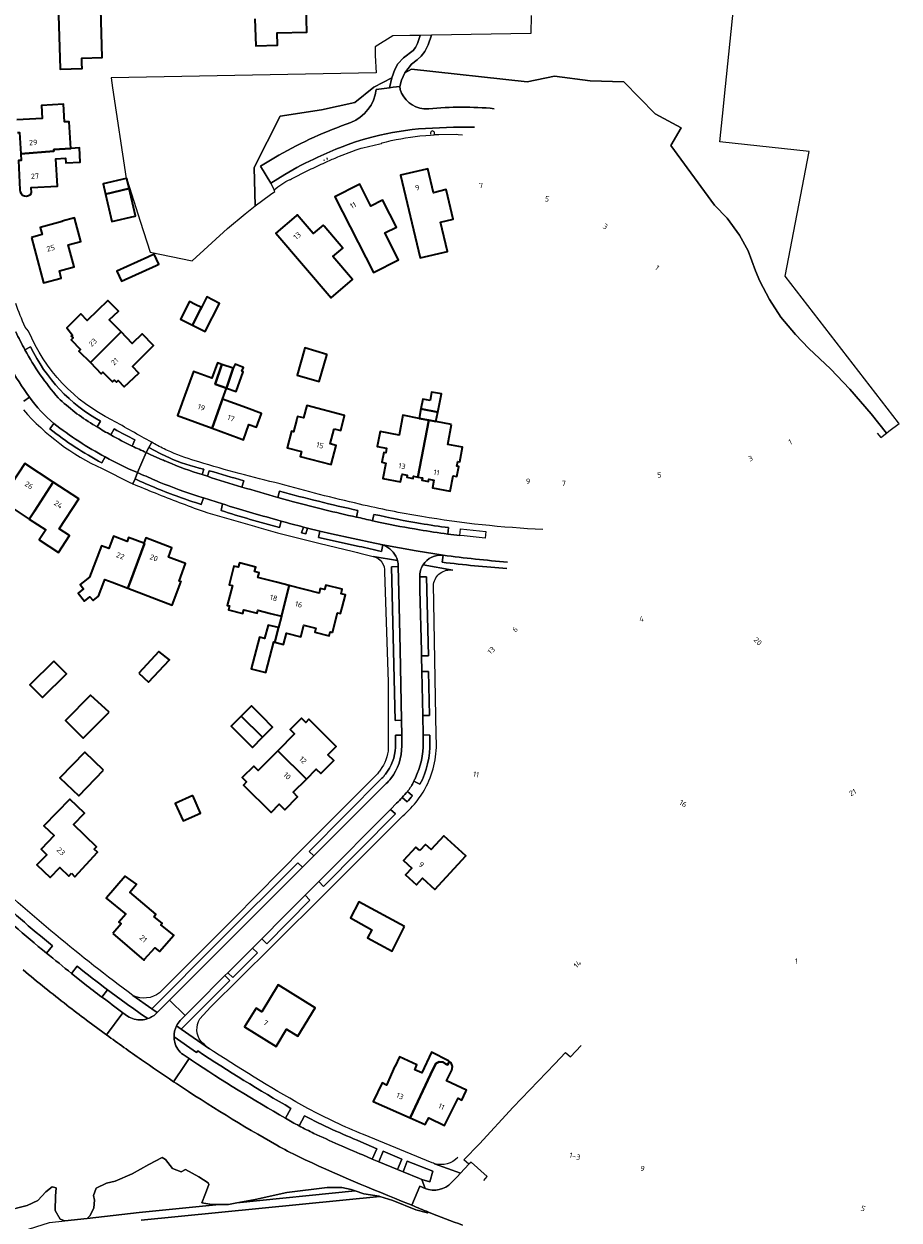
# Model space of a CAD drawing. Extents: x 150256 to 156914, y 461459 to 469481.
# Tile 35 of 256: x 153400 to 153621, y 462339 to 462641. Entities that reach past the tile are written whole.
import ezdxf
from ezdxf.enums import TextEntityAlignment as Align

# ---------------------------------------------------------------- set-up
doc = ezdxf.new("R2010")
doc.units = 0
doc.header["$LTSCALE"] = 0.75
for name, color, linetype, lineweight in [('B-RO-GR-BEPLANTING_CULTUUR_BOSPLANTSOEN-GV', 251, 'CONTINUOUS', 18), ('B-RO-GR-BOS_LOOF-GV', 251, 'CONTINUOUS', 13), ('B-RO-IE-TERREINAFSCHEIDING_KUNSTMATIG_HEKWERK-G', 251, 'IE-TERREINAFSCHEIDING-KUNSTMATIG', 18), ('B-RO-OG-BEBOUWING-GV', 6, 'CONTINUOUS', 35), ('B-RO-OG-BEBOUWING-T18', 1, 'CONTINUOUS', 18), ('B-RO-OG-TERREIN_CULTUURSCHEIDING-GV', 251, 'CONTINUOUS', 18), ('B-RO-VH-VERHARDING_ASFALT-GV', 251, 'CONTINUOUS', 18), ('B-RO-VH-VERHARDING_BETONSTRAATSTEEN-GV', 251, 'CONTINUOUS', 18), ('B-RO-VH-VERHARDING_FUNDERING_ZAND-GV', 251, 'CONTINUOUS', 18), ('B-RO-VH-VERHARDING_GRASBETONSTEEN-GV', 251, 'CONTINUOUS', 18)]:
    doc.layers.add(name, color=color, linetype=linetype, lineweight=lineweight)
doc.styles.add('NLCS-ISO-M200-T18', font='NLCS-ISO.ttf', dxfattribs={"height": 360})
doc.linetypes.add('IE-TERREINAFSCHEIDING-KUNSTMATIG', pattern='A,4,[82,NLCS.SHX,S=0.75,R=90,X=0,Y=0],4,-2', length=10)

msp = doc.modelspace()

# ---------------------------------------------------------------- linework, layer by layer
at = {"layer": 'B-RO-GR-BEPLANTING_CULTUUR_BOSPLANTSOEN-GV'}
msp.add_lwpolyline([(153528.395, 462642.993), (153528.29, 462638.463), (153503.205, 462638.014), (153502.374, 462635.606), (153501.519, 462633.898), (153500.62, 462632.744), (153499.637, 462631.847), (153498.182, 462630.694), (153496.514, 462628.516), (153498.211, 462629.458), (153527.337, 462626.258), (153534.23, 462627.68), (153543.284, 462626.547), (153551.775, 462626.274), (153559.678, 462618.217), (153566.237, 462614.653), (153563.591, 462610.195), (153574.624, 462595.162), (153577.838, 462591.891), (153580.981, 462587.616), (153583.146, 462583.647), (153585.001, 462578.606), (153586.044, 462575.995), (153588.478, 462571.354), (153591.418, 462566.92), (153595.058, 462562.476), (153598.408, 462559.023), (153603.888, 462553.854), (153608.794, 462548.759), (153614.186, 462542.536), (153618.056, 462537.659), (153618.647, 462538.11), (153621.217, 462540.074), (153621.076, 462540.256), (153592.446, 462577.204), (153598.56, 462608.717), (153576.008, 462611.093), (153576.664, 462617.561), (153577.43, 462625.117), (153581.163, 462661.942)], dxfattribs=at)
msp.add_lwpolyline([(153422.402, 462627.306), (153422.779, 462624.745), (153426.147, 462601.843), (153426.328, 462601.886), (153426.435, 462601.432), (153429.696, 462591.087), (153432.201, 462583.264), (153437.518, 462582.166), (153442.835, 462581.067), (153451.79, 462589.234), (153456.195, 462592.948), (153458.753, 462594.969), (153458.488, 462604.637), (153465.044, 462617.623), (153475.496, 462619.213), (153483.888, 462621.033), (153488.719, 462624.934), (153493.22, 462627.234), (153493.947, 462629.37), (153494.717, 462630.779), (153496.129, 462632.275), (153498.567, 462634.154), (153499.209, 462634.88), (153499.722, 462635.948), (153500.366, 462637.963), (153497.761, 462637.916), (153493.478, 462637.839), (153489.029, 462635.112), (153489.022, 462632.884), (153489.229, 462628.488)], close=True, dxfattribs=at)
at = {"layer": 'B-RO-GR-BOS_LOOF-GV'}
for points in [[(153411.222, 462393.338, -0.0095243), (153400.169, 462402.227)], [(153421.233, 462385.826, -0.0068121), (153411.222, 462393.338)], [(153430.036, 462379.545, -0.0055683), (153421.233, 462385.826)], [(153438.139, 462374.022, -0.0051204), (153430.036, 462379.545)], [(153464.21, 462358.005, -0.0183157), (153438.846, 462373.55)], [(153469.671, 462355.113, -0.0175914), (153464.21, 462358.005)], [(153497.446, 462343.219, -0.0157014), (153469.671, 462355.113)], [(153502.448, 462341.129, -0.0041924), (153498.31, 462342.836)]]:
    msp.add_lwpolyline(points, format="xyb", dxfattribs=at)
for points in [[(153438.846, 462373.55), (153438.139, 462374.022)], [(153398.523, 462342.114), (153401.208, 462342.758), (153403.876, 462344.089), (153405.92, 462346.212), (153407.474, 462347.49), (153408.53, 462347.226), (153408.373, 462345.113), (153408.266, 462341.494), (153409.524, 462339.324), (153410.737, 462338.905), (153416.312, 462339.536), (153417.125, 462340.25), (153418.055, 462342.212), (153418.173, 462344.115), (153417.93, 462345.348), (153418.576, 462347.176), (153421.265, 462348.434), (153423.402, 462348.968), (153427.68, 462350.779), (153431.894, 462353.17), (153435.254, 462354.893), (153436.076, 462354.398), (153437.87, 462352.122), (153440.038, 462351.296), (153441.155, 462351.86), (153444.529, 462349.983), (153446.876, 462348.48), (153447.053, 462348.074), (153446.23, 462345.788), (153445.289, 462343.462), (153447.843, 462343.017), (153449.694, 462343.045), (153451.997, 462343.08), (153454.14, 462343.483), (153458.702, 462344.342), (153466.692, 462346.035), (153476.869, 462347.328), (153480.588, 462347.366), (153482.933, 462346.787), (153483.986, 462346.457), (153486.185, 462345.769), (153490.059, 462345.107), (153490.196, 462345.066), (153493.485, 462344.087), (153499.272, 462341.718), (153502.183, 462340.917), (153502.448, 462341.129)], [(153498.31, 462342.836), (153498.085, 462342.931), (153497.446, 462343.219)]]:
    msp.add_lwpolyline(points, dxfattribs=at)
at = {"layer": 'B-RO-IE-TERREINAFSCHEIDING_KUNSTMATIG_HEKWERK-G'}
msp.add_lwpolyline([(153503.958, 462613.456, 0.8768647), (153502.983, 462613.399)], format="xyb", dxfattribs=at)
for points in [[(153502.983, 462613.399), (153502.988, 462613.04)], [(153503.978, 462613.071), (153503.958, 462613.456)], [(153476.024, 462606.701), (153476.182, 462606.37)], [(153477.011, 462606.681), (153476.937, 462607.05)]]:
    msp.add_lwpolyline(points, dxfattribs=at)
at = {"layer": 'B-RO-OG-BEBOUWING-GV'}
for points in [[(153408.777, 462653.913), (153409.494, 462629.526), (153409.495, 462629.482), (153415.062, 462629.624), (153415.025, 462630.887), (153414.985, 462632.249), (153420.161, 462632.401), (153419.4, 462659.858)], [(153458.675, 462642.119), (153458.874, 462635.351), (153464.404, 462635.513), (153464.313, 462638.595), (153471.735, 462638.813), (153471.566, 462645.186)], [(153407.912, 462609.185), (153412.206, 462609.45), (153411.79, 462616.206), (153410.619, 462616.134), (153410.343, 462620.606), (153404.784, 462620.263), (153404.983, 462617.037), (153398.606, 462616.644)], [(153398.779, 462613.474), (153399.283, 462613.502), (153399.581, 462608.128), (153407.912, 462608.763), (153407.912, 462609.185)], [(153412.206, 462609.45), (153407.912, 462609.185), (153407.912, 462608.763), (153399.581, 462608.128), (153399.675, 462606.431), (153399.015, 462606.395), (153399.392, 462599.049)], [(153402.323, 462598.271), (153402.252, 462599.601), (153408.83, 462599.953), (153408.459, 462606.868), (153410.876, 462606.994), (153410.937, 462605.835), (153414.581, 462606.026), (153414.395, 462609.585), (153412.206, 462609.45)]]:
    msp.add_lwpolyline(points, dxfattribs=at)
for points in [[(153507.028, 462598.72), (153506.946, 462599.06), (153503.743, 462598.294), (153502.297, 462604.342), (153501.969, 462604.263), (153495.421, 462602.683), (153500.41, 462581.832), (153507.297, 462583.487), (153505.522, 462590.867), (153508.726, 462591.638)], [(153420.984, 462597.897), (153426.933, 462599.317), (153426.435, 462601.432), (153426.328, 462601.886), (153426.147, 462601.843), (153420.375, 462600.484)], [(153491.041, 462596.148), (153490.896, 462596.432), (153487.964, 462594.932), (153485.131, 462600.465), (153484.822, 462600.308), (153478.836, 462597.259), (153488.584, 462578.153), (153494.894, 462581.374), (153491.445, 462588.128), (153494.377, 462589.627)], [(153426.933, 462599.317), (153420.984, 462597.897), (153422.598, 462591.042), (153428.37, 462592.4), (153428.551, 462592.443)], [(153402.276, 462587.022), (153405.336, 462575.558), (153409.813, 462576.753), (153409.328, 462578.57), (153413.05, 462579.563), (153411.562, 462585.138), (153414.783, 462585.997), (153413.19, 462591.968), (153410.001, 462591.118), (153410.027, 462591.021), (153404.52, 462589.551), (153405.001, 462587.749)], [(153476.114, 462589.856), (153475.887, 462590.121), (153473.385, 462587.982), (153469.354, 462592.704), (153469.107, 462592.493), (153463.967, 462588.106), (153477.899, 462571.806), (153483.28, 462576.414), (153478.347, 462582.175), (153480.849, 462584.316)], [(153431.636, 462582.001), (153423.838, 462578.458), (153425.017, 462575.935), (153433.748, 462579.902), (153434.45, 462580.221), (153433.271, 462582.744)], [(153417.145, 462555.42), (153424.899, 462563.161), (153421.926, 462566.194), (153424.211, 462568.434), (153421.564, 462571.134), (153416.358, 462566.029), (153414.753, 462567.722), (153411.185, 462564.236), (153412.644, 462562.388), (153412.345, 462562.095), (153412.775, 462561.656), (153412.293, 462561.183), (153414.683, 462558.745), (153414.277, 462558.346)], [(153442.898, 462564.887), (153444.883, 462568.759), (153445.175, 462569.323), (153443.598, 462570.115), (153443.589, 462570.119), (153442.171, 462570.834), (153439.93, 462566.38)], [(153445.175, 462569.323), (153444.883, 462568.759), (153442.898, 462564.887), (153446.103, 462563.245), (153449.751, 462570.364), (153446.551, 462572.004)], [(153417.145, 462555.42), (153419.882, 462552.629), (153420.304, 462553.043), (153422.759, 462550.539), (153423.254, 462551.024), (153423.741, 462550.528), (153424.13, 462550.909), (153425.723, 462549.315), (153429.345, 462552.72), (153427.743, 462554.451), (153431.401, 462558.038), (153433.076, 462559.746), (153430.212, 462562.665), (153427.727, 462560.277), (153424.899, 462563.161)], [(153476.809, 462557.277), (153476.862, 462557.458), (153471.267, 462559.161), (153471.159, 462558.782), (153469.293, 462552.216), (153474.887, 462550.647)], [(153447.91, 462538.868), (153450.278, 462545.557), (153450.512, 462546.215), (153451.499, 462548.992), (153448.624, 462549.977), (153450.335, 462554.972), (153449.232, 462555.377), (153447.797, 462551.466), (153443.177, 462553.162), (153440.663, 462546.312), (153439.115, 462542.095)], [(153451.499, 462548.992), (153453.214, 462553.985), (153450.335, 462554.972), (153448.624, 462549.977)], [(153451.499, 462548.992), (153453.981, 462548.141), (153455.693, 462553.135), (153455.377, 462553.244), (153455.799, 462554.219), (153453.687, 462555.025), (153453.214, 462553.985)], [(153450.512, 462546.215), (153450.278, 462545.557), (153447.91, 462538.868), (153454.683, 462536.382), (153455.766, 462535.985), (153457.171, 462539.815), (153459.04, 462539.129), (153460.319, 462542.617), (153456.551, 462543.999)], [(153502.859, 462545.866), (153501.018, 462546.221), (153500.55, 462543.791), (153504.835, 462542.965), (153505.713, 462547.518), (153503.268, 462547.989)], [(153478.683, 462538.722), (153480.318, 462538.298), (153481.302, 462542.094), (153471.743, 462544.57), (153470.937, 462541.458), (153469.436, 462541.846), (153469.259, 462541.163), (153468.431, 462537.966), (153467.91, 462538.101), (153466.818, 462533.889), (153470.399, 462532.961), (153470.133, 462531.712), (153477.91, 462529.697), (153479.16, 462534.52), (153477.693, 462534.9)], [(153500.081, 462541.361), (153496.011, 462542.146), (153495.064, 462537.12), (153490.268, 462538.024), (153489.562, 462534.28), (153491.901, 462533.839), (153491.685, 462532.691), (153491.194, 462532.784), (153490.721, 462530.276), (153491.704, 462530.091), (153490.963, 462526.16), (153495.435, 462525.318), (153495.805, 462527.283), (153497.078, 462527.043), (153496.976, 462526.505), (153498.603, 462526.198), (153498.704, 462526.737), (153499.819, 462526.527), (153502.525, 462540.89)], [(153504.366, 462540.534), (153504.835, 462542.965), (153500.55, 462543.791), (153500.081, 462541.361), (153502.525, 462540.89)], [(153508.254, 462539.785), (153504.366, 462540.534), (153502.525, 462540.89), (153499.819, 462526.527), (153500.935, 462526.317), (153500.833, 462525.778), (153502.46, 462525.472), (153502.561, 462526.01), (153503.824, 462525.773), (153503.454, 462523.807), (153507.935, 462522.963), (153508.675, 462526.894), (153509.658, 462526.709), (153510.131, 462529.22), (153509.64, 462529.312), (153509.855, 462530.457), (153510.347, 462530.364), (153511.05, 462534.099), (153507.316, 462534.802)], [(153401.75, 462515.945), (153403.053, 462517.925), (153407.803, 462525.247), (153400.616, 462529.939), (153395.676, 462522.372), (153393.108, 462524.048), (153390.361, 462519.84), (153395.288, 462516.623), (153396.909, 462519.106)], [(153401.75, 462515.945), (153405.901, 462513.234), (153404.253, 462510.71), (153409.109, 462507.54), (153411.851, 462511.777), (153409.283, 462513.455), (153414.239, 462521.045), (153407.803, 462525.247), (153403.053, 462517.925)], [(153430.635, 462509.851), (153426.791, 462511.308), (153426.419, 462510.326), (153423.015, 462511.617), (153421.845, 462508.531), (153419.975, 462509.24), (153416.961, 462501.292), (153415.348, 462500), (153414.612, 462499.41), (153415.44, 462498.384), (153414.069, 462497.279), (153415.689, 462495.27), (153417.059, 462496.375), (153417.819, 462495.433), (153419.195, 462496.531), (153420.51, 462500), (153420.783, 462500.72), (153422.682, 462500), (153426.632, 462498.502), (153427.182, 462500), (153430.781, 462509.796)], [(153426.632, 462498.502), (153437.815, 462494.262), (153439.99, 462500), (153440.041, 462500.134), (153439.527, 462500.329), (153441.197, 462504.733), (153436.859, 462506.378), (153437.745, 462508.716), (153431.152, 462511.216), (153430.635, 462509.851), (153430.781, 462509.796), (153427.182, 462500)], [(153465.347, 462491.465), (153467.284, 462499.193), (153464.153, 462500), (153459.408, 462501.223), (153459.72, 462502.433), (153458.604, 462502.721), (153458.895, 462503.851), (153454.768, 462504.918), (153454.476, 462503.784), (153453.386, 462504.065), (153452.338, 462500), (153452.178, 462499.379), (153452.977, 462499.173), (153451.689, 462494.176), (153452.26, 462494.029), (153452.011, 462493.06), (153455.662, 462492.12), (153455.911, 462493.088), (153459.203, 462492.24), (153459.39, 462492.965), (153462.623, 462492.151)], [(153478.241, 462487.333), (153479.529, 462492.33), (153480.294, 462492.133), (153480.674, 462493.606), (153481.502, 462496.82), (153480.398, 462497.104), (153480.69, 462498.237), (153476.565, 462499.3), (153476.273, 462498.167), (153475.159, 462498.454), (153474.847, 462497.244), (153467.284, 462499.193), (153465.347, 462491.465), (153464.62, 462488.561), (153463.706, 462484.915), (153465.925, 462484.343), (153466.659, 462487.19), (153470.29, 462486.254), (153471.046, 462489.188), (153474.019, 462488.421), (153473.769, 462487.453), (153477.42, 462486.512), (153477.67, 462487.48)], [(153464.62, 462488.561), (153461.99, 462489.224), (153461.123, 462485.859), (153459.806, 462486.199), (153457.741, 462478.18), (153461.446, 462477.225), (153463.446, 462484.982), (153463.706, 462484.915)], [(153429.414, 462477.12), (153431.857, 462474.837), (153437.129, 462480.479), (153434.45, 462482.508)], [(153407.898, 462480.149), (153401.889, 462474.166), (153405.113, 462470.928), (153411.114, 462476.904)], [(153421.867, 462467.275), (153417.151, 462471.496), (153410.85, 462465.156), (153415.309, 462460.705)], [(153455.239, 462466.246), (153460.585, 462460.909), (153463.146, 462463.475), (153460.473, 462466.144), (153457.8, 462468.812)], [(153460.585, 462460.909), (153455.239, 462466.246), (153452.677, 462463.68), (153455.35, 462461.012), (153458.023, 462458.343)], [(153471.658, 462450.362), (153474.163, 462452.882), (153475.313, 462451.74), (153478.562, 462455.009), (153477.096, 462456.466), (153479.205, 462458.588), (153472.313, 462465.437), (153471.489, 462464.609), (153470.396, 462465.695), (153467.587, 462462.868), (153468.7, 462461.762), (153464.447, 462457.482)], [(153420.476, 462452.583), (153415.752, 462457.167), (153409.488, 462450.713), (153414.211, 462446.128)], [(153464.447, 462457.482), (153459.505, 462452.509), (153458.372, 462453.636), (153455.482, 462450.728), (153456.574, 462449.643), (153455.794, 462448.858), (153462.736, 462441.959), (153464.782, 462444.018), (153466.193, 462442.616), (153469.46, 462445.904), (153468.337, 462447.02), (153471.658, 462450.362)], [(153442.976, 462446.195), (153438.57, 462444.223), (153440.586, 462439.797), (153444.975, 462441.735)], [(153412.407, 462426.604), (153413.197, 462425.738), (153418.982, 462431.899), (153418.104, 462432.667), (153418.689, 462433.271), (153412.877, 462438.902), (153415.63, 462441.744), (153411.94, 462445.319), (153405.437, 462438.607), (153408, 462436.124), (153404.71, 462432.669), (153406.151, 462431.282), (153403.686, 462428.721), (153406.995, 462425.514), (153409.48, 462428.078), (153411.747, 462425.896)], [(153500.272, 462432.318), (153499.306, 462433.203), (153496.172, 462429.782), (153498.244, 462427.884), (153496.71, 462426.21), (153499.468, 462423.683), (153500.995, 462425.349), (153504.091, 462422.511), (153511.86, 462430.99), (153506.323, 462436.064), (153503.128, 462432.577), (153501.704, 462433.881)], [(153422.859, 462411.423), (153430.61, 462404.709), (153430.827, 462404.943), (153433.442, 462407.754), (153434.588, 462406.844), (153438.185, 462411.013), (153434.928, 462413.603), (153435.266, 462414.028), (153433.232, 462415.645), (153433.711, 462416.304), (153427.128, 462421.844), (153428.817, 462423.813), (153425.914, 462425.853), (153421.244, 462420.436), (153421.176, 462420.357), (153426.072, 462416.318), (153424.369, 462414.291), (153424.937, 462413.832)], [(153496.453, 462413.161), (153484.9, 462419.419), (153482.751, 462415.352), (153488.183, 462412.351), (153487.101, 462410.297), (153493.29, 462406.945)], [(153458.957, 462392.543), (153456.04, 462387.82), (153464.005, 462382.902), (153466.683, 462387.238), (153469.462, 462385.522), (153473.879, 462392.674), (153464.571, 462398.422), (153460.393, 462391.656)], [(153507.756, 462379.122), (153507.511, 462379.32), (153503.241, 462381.456), (153500.768, 462376.27), (153499.035, 462377.012), (153499.563, 462378.245), (153495.154, 462380.314), (153494.06, 462377.94), (153493.98, 462377.913), (153491.915, 462373.168), (153490.772, 462373.709), (153488.483, 462369.002), (153497.808, 462364.937), (153503.02, 462375.876), (153504.332, 462378.628), (153505.132, 462379.018), (153506.203, 462378.946), (153506.778, 462378.54), (153507.233, 462378.268)], [(153497.808, 462364.937), (153501.674, 462363.251), (153502.533, 462364.863), (153506.527, 462362.948), (153509.924, 462369.871), (153510.906, 462369.389), (153511.909, 462371.541), (153512.074, 462371.894), (153507.051, 462374.266), (153508.349, 462376.915), (153508.565, 462377.888), (153508.214, 462378.753), (153507.756, 462379.122), (153507.233, 462378.268), (153506.778, 462378.54), (153506.203, 462378.946), (153505.132, 462379.018), (153504.332, 462378.628), (153503.02, 462375.876)]]:
    msp.add_lwpolyline(points, close=True, dxfattribs=at)
msp.add_lwpolyline([(153399.392, 462599.049, 0.8106718), (153402.323, 462598.271)], format="xyb", dxfattribs=at)
at = {"layer": 'B-RO-OG-TERREIN_CULTUURSCHEIDING-GV'}
for points in [[(153489.296, 462624.311), (153491.944, 462624.666), (153492.632, 462624.758), (153493.22, 462627.234), (153488.719, 462624.934), (153483.888, 462621.033), (153475.496, 462619.213), (153465.044, 462617.623), (153458.488, 462604.637), (153458.753, 462594.969), (153462.625, 462597.853), (153463.701, 462598.624), (153463.515, 462598.986), (153462.656, 462600.656)], [(153615.718, 462537.603), (153616.575, 462536.527), (153618.056, 462537.659), (153614.186, 462542.536), (153608.794, 462548.759), (153603.888, 462553.854), (153598.408, 462559.023), (153595.058, 462562.476), (153591.418, 462566.92), (153588.478, 462571.354), (153586.044, 462575.995), (153585.001, 462578.606), (153583.146, 462583.647), (153580.981, 462587.616), (153577.838, 462591.891), (153574.624, 462595.162), (153563.591, 462610.195), (153566.237, 462614.653), (153559.678, 462618.217), (153551.775, 462626.274), (153543.284, 462626.547), (153534.23, 462627.68), (153527.337, 462626.258), (153498.211, 462629.458), (153496.514, 462628.516), (153495.679, 462626.715), (153495.225, 462625.105), (153495.323, 462624.327)], [(153501.279, 462619.465), (153502.53, 462619.467)], [(153462.656, 462600.656), (153460.078, 462604.967), (153464.728, 462607.721)], [(153402.087, 462559.409), (153400.633, 462558.639)], [(153400.385, 462545.724), (153401.787, 462546.743)], [(153401.787, 462546.743), (153401.117, 462547.666)], [(153407.948, 462540.095), (153406.914, 462538.72)], [(153417.762, 462539.838), (153418.861, 462539.197), (153419.716, 462540.622)], [(153423.194, 462538.699), (153422.308, 462537.177)], [(153427.68, 462534.355), (153428.394, 462535.903)], [(153434.738, 462532.533), (153431.884, 462533.976), (153431.261, 462532.733)], [(153420.08, 462530.129), (153420.928, 462531.649)], [(153431.261, 462532.733), (153432.388, 462532.2), (153435.284, 462530.926)], [(153430.079, 462527.236), (153429.035, 462527.664), (153428.432, 462526.086)], [(153445.349, 462527.167), (153445.753, 462528.547)], [(153447.142, 462528.16), (153446.669, 462526.743)], [(153455.381, 462524.04), (153455.872, 462525.613)], [(153445.121, 462519.645), (153445.666, 462521.282), (153444.562, 462521.621)], [(153464.866, 462522.978), (153464.433, 462521.401), (153468.444, 462520.307)], [(153450.51, 462519.778), (153450.116, 462518.114)], [(153484.291, 462516.462), (153484.672, 462518.126)], [(153464.851, 462513.826), (153465.258, 462515.45), (153464.168, 462515.776)], [(153488.702, 462517.142), (153488.318, 462515.543), (153490.306, 462515.101)], [(153490.162, 462509.623), (153488.958, 462509.875), (153478.002, 462512.246), (153475.056, 462512.924), (153474.693, 462511.339), (153484.945, 462509.059)], [(153507.334, 462512.185), (153507.532, 462513.797)], [(153490.596, 462507.81), (153490.946, 462509.417)], [(153506.18, 462506.81), (153505.919, 462505.061)], [(153495.718, 462458.73), (153495.728, 462461.449), (153494.119, 462461.43), (153494.144, 462458.366)], [(153502.813, 462459.762), (153502.816, 462461.463), (153501.151, 462461.483), (153501.131, 462459.601)], [(153490.731, 462450.553), (153472.404, 462432.131), (153473.529, 462430.993), (153474.384, 462431.837), (153486.651, 462444.122), (153491.81, 462449.233)], [(153498.78, 462449.811), (153500.323, 462449.042)], [(153495.866, 462445.739), (153497.096, 462444.592)], [(153498.441, 462446.159), (153497.157, 462447.236)], [(153406.092, 462406.456), (153407.609, 462408.259)], [(153413.826, 462403.15), (153412.391, 462401.34), (153415.67, 462398.689)], [(153438.874, 462388.11), (153440.063, 462387.235), (153452.351, 462399.557), (153451.095, 462400.784), (153443.571, 462393.209), (153441.083, 462390.73)], [(153420.037, 462395.383), (153421.439, 462397.236)], [(153421.439, 462397.236), (153420.037, 462395.383)], [(153425.344, 462391.431), (153426.558, 462390.567)], [(153441.083, 462390.73), (153439.826, 462389.477)], [(153444.246, 462381.781), (153443.957, 462381.397), (153438.266, 462385.329)], [(153440.562, 462380.851), (153442.061, 462379.844), (153442.702, 462379.414)], [(153466.356, 462364.808), (153467.776, 462367.284)], [(153471.158, 462365.426), (153469.833, 462362.872)], [(153485.93, 462355.536), (153488.267, 462354.5), (153489.456, 462357.099), (153485.382, 462358.872)], [(153502.448, 462341.129), (153502.183, 462340.917), (153499.272, 462341.718), (153493.485, 462344.087), (153490.196, 462345.066), (153430.003, 462339.068)]]:
    msp.add_lwpolyline(points, dxfattribs=at)
for points in [[(153482.856, 462615.963, 0.2702227), (153489.296, 462624.311)], [(153495.323, 462624.327, 0.3013341), (153501.279, 462619.465)], [(153502.53, 462619.467, -0.0476334), (153519.073, 462619.487)], [(153464.728, 462607.721, -0.0483172), (153482.856, 462615.963)], [(153400.633, 462558.639, 0.0550504), (153409.053, 462546.535)], [(153419.716, 462540.622, -0.1551519), (153402.087, 462559.409)], [(153401.117, 462547.666, -0.0234231), (153396.176, 462555.486)], [(153409.053, 462546.535, 0.0529616), (153417.762, 462539.838)], [(153420.928, 462531.649, -0.0462103), (153407.948, 462540.095)], [(153406.914, 462538.72, 0.0471944), (153420.08, 462530.129)], [(153422.308, 462537.177, 0.0141533), (153427.68, 462534.355)], [(153428.394, 462535.903, -0.0092461), (153423.194, 462538.699)], [(153436.928, 462531.483, -0.0136304), (153434.738, 462532.533)], [(153435.284, 462530.926, 0.0030454), (153436.509, 462530.394)], [(153436.509, 462530.394, 0.0259197), (153445.349, 462527.167)], [(153445.753, 462528.547, -0.0516474), (153436.928, 462531.483)], [(153434.552, 462525.302, -0.0085418), (153430.079, 462527.236)], [(153455.872, 462525.613, -0.0040027), (153447.142, 462528.16)], [(153428.432, 462526.086, 0.0110512), (153433.928, 462523.679)], [(153444.562, 462521.621, -0.0190733), (153434.552, 462525.302)], [(153446.669, 462526.743, 0.0081488), (153455.381, 462524.04)], [(153433.928, 462523.679, 0.022361), (153445.121, 462519.645)], [(153484.672, 462518.126, -0.012013), (153464.866, 462522.978)], [(153450.116, 462518.114, 0.0112783), (153464.851, 462513.826)], [(153464.168, 462515.776, -0.0105394), (153450.51, 462519.778)], [(153468.444, 462520.307, 0.0136985), (153484.291, 462516.462)], [(153500.469, 462514.832, -0.0154553), (153488.702, 462517.142)], [(153490.306, 462515.101, 0.010905), (153500.206, 462513.247)], [(153500.206, 462513.247, 0.0078493), (153507.334, 462512.185)], [(153507.532, 462513.797, -0.0091922), (153500.469, 462514.832)], [(153484.945, 462509.059, -0.0132878), (153490.596, 462507.81)], [(153490.946, 462509.417, 0.0335296), (153490.162, 462509.623)], [(153522.425, 462505.076, -0.0097269), (153506.18, 462506.81)], [(153505.919, 462505.061, 0.0114268), (153522.276, 462503.49)], [(153494.144, 462458.366, -0.1529334), (153491.622, 462451.578)], [(153492.955, 462450.52, 0.1730733), (153495.718, 462458.73)], [(153501.131, 462459.601, -0.1188345), (153499.164, 462450.674)], [(153500.323, 462449.042, 0.1290233), (153502.813, 462459.762)], [(153491.622, 462451.578, -0.0281918), (153490.731, 462450.553)], [(153491.81, 462449.233, 0.0336983), (153492.955, 462450.52)], [(153499.164, 462450.674, -0.0119146), (153498.78, 462449.811)], [(153497.157, 462447.236, -0.0141742), (153495.866, 462445.739)], [(153497.096, 462444.592, 0.0027834), (153498.441, 462446.159)], [(153407.609, 462408.259, -0.0185512), (153391.631, 462422.249)], [(153389.954, 462420.569, 0.0185436), (153406.092, 462406.456)], [(153421.439, 462397.236, -0.0084883), (153413.826, 462403.15)], [(153415.67, 462398.689, 0.0019359), (153420.037, 462395.383)], [(153420.037, 462395.383, 0.0022058), (153425.344, 462391.431)], [(153431.641, 462389.931, -0.0110339), (153421.439, 462397.236)], [(153426.558, 462390.567, 0.1597998), (153430.08, 462389.624)], [(153430.08, 462389.624, 0.069774), (153431.641, 462389.931)], [(153439.826, 462389.477, 0.0719476), (153438.874, 462388.11)], [(153438.266, 462385.329, 0.0595417), (153438.434, 462384.019)], [(153438.434, 462384.019, 0.1748546), (153440.562, 462380.851)], [(153442.702, 462379.414, 0.0157935), (153466.356, 462364.808)], [(153467.776, 462367.284, -0.0144904), (153444.246, 462381.781)], [(153485.382, 462358.872, -0.0230828), (153471.158, 462365.426)], [(153469.833, 462362.872, 0.0088706), (153473.56, 462360.969)], [(153473.56, 462360.969, 0.0094766), (153485.93, 462355.536)], [(153511.089, 462337.829, -0.0087943), (153502.448, 462341.129)]]:
    msp.add_lwpolyline(points, format="xyb", dxfattribs=at)
for points in [[(153470.895, 462513.95), (153470.454, 462512.508), (153471.486, 462512.241), (153471.909, 462513.687)], [(153495.678, 462465.183), (153495.291, 462483.055), (153495.001, 462497.531), (153494.85, 462503.948), (153493.172, 462503.909), (153494.086, 462465.102)], [(153500.692, 462481.458), (153502.452, 462481.464), (153502.001, 462501.397), (153500.279, 462501.386), (153500.304, 462498.136), (153500.691, 462482.655)], [(153501.014, 462466.411), (153502.739, 462466.429), (153502.471, 462477.464), (153500.819, 462477.47)], [(153474.829, 462424.513), (153475.991, 462423.296), (153494.168, 462441.566), (153492.919, 462442.724), (153490.747, 462440.573), (153477.054, 462426.782)], [(153437.143, 462394.591), (153439.398, 462396.85), (153449.659, 462407.108), (153462.001, 462419.454), (153470.652, 462428.102), (153469.492, 462429.247), (153449.657, 462409.452), (153432.685, 462392.372), (153434.02, 462391.461)], [(153460.41, 462410.079), (153461.65, 462408.837), (153472.494, 462419.851), (153471.342, 462421.045), (153466.122, 462415.834)], [(153458.065, 462407.719), (153453.069, 462402.743), (153451.842, 462401.518), (153453.103, 462400.312), (153459.333, 462406.543)], [(153489.913, 462353.817), (153494.661, 462351.866), (153495.768, 462354.497), (153491.074, 462356.497)], [(153416.312, 462339.536), (153429.472, 462341.025), (153449.694, 462343.045), (153447.843, 462343.017), (153445.289, 462343.462), (153446.23, 462345.788), (153447.053, 462348.074), (153446.876, 462348.48), (153444.529, 462349.983), (153441.155, 462351.86), (153440.038, 462351.296), (153437.87, 462352.122), (153436.076, 462354.398), (153435.254, 462354.893), (153431.894, 462353.17), (153427.68, 462350.779), (153423.402, 462348.968), (153421.265, 462348.434), (153418.576, 462347.176), (153417.93, 462345.348), (153418.173, 462344.115), (153418.055, 462342.212), (153417.125, 462340.25)], [(153500.752, 462349.34), (153502.77, 462348.77), (153503.559, 462351.445), (153497.082, 462353.997), (153496.043, 462351.255), (153500.216, 462349.614)], [(153391.384, 462333.624), (153406.88, 462338.468), (153410.737, 462338.905), (153409.524, 462339.324), (153408.266, 462341.494), (153408.373, 462345.113), (153408.53, 462347.226), (153407.474, 462347.49), (153405.92, 462346.212), (153403.876, 462344.089), (153401.208, 462342.758), (153398.523, 462342.114), (153396.538, 462341.314), (153393.963, 462338.683), (153391.993, 462336.517)], [(153454.14, 462343.483), (153483.986, 462346.457), (153482.933, 462346.787), (153480.588, 462347.366), (153476.869, 462347.328), (153466.692, 462346.035), (153458.702, 462344.342)]]:
    msp.add_lwpolyline(points, close=True, dxfattribs=at)
at = {"layer": 'B-RO-VH-VERHARDING_ASFALT-GV'}
for points in [[(153489.296, 462624.311, -0.2702227), (153482.856, 462615.963)], [(153501.279, 462619.465, -0.3013341), (153495.323, 462624.327)], [(153519.073, 462619.487, 0.0476334), (153502.53, 462619.467)], [(153482.856, 462615.963, 0.0483172), (153464.728, 462607.721)], [(153499.981, 462614.377, -0.0195416), (153514.104, 462614.859)], [(153474.585, 462607.231, -0.092136), (153499.981, 462614.377)], [(153466.227, 462602.888, -0.0355188), (153474.585, 462607.231)], [(153400.695, 462564.399, -0.0271835), (153398.371, 462570.356)], [(153422.661, 462540.929, -0.1812218), (153401.537, 462563.387)], [(153400.633, 462558.639, -0.0115278), (153398.304, 462563.199)], [(153398.304, 462563.199, 0.0115278), (153400.633, 462558.639)], [(153409.053, 462546.535, -0.0550504), (153400.633, 462558.639)], [(153402.087, 462559.409, 0.1551519), (153419.716, 462540.622)], [(153396.176, 462555.486, 0.0234231), (153401.117, 462547.666)], [(153401.787, 462546.743, 0.0669073), (153407.948, 462540.095)], [(153407.948, 462540.095, -0.0669073), (153401.787, 462546.743)], [(153417.762, 462539.838, -0.0529616), (153409.053, 462546.535)], [(153400.286, 462543.486, 0.1061519), (153420.097, 462528.705)], [(153407.948, 462540.095, 0.0462103), (153420.928, 462531.649)], [(153422.308, 462537.177, -0.0093148), (153418.861, 462539.197)], [(153418.861, 462539.197, 0.0093148), (153422.308, 462537.177)], [(153432.632, 462535.32, -0.002212), (153422.661, 462540.929)], [(153420.08, 462530.129, -0.0471944), (153406.914, 462538.72)], [(153427.68, 462534.355, -0.0141533), (153422.308, 462537.177)], [(153423.194, 462538.699, 0.0092461), (153428.394, 462535.903)], [(153431.261, 462532.733, 0.0105893), (153427.68, 462534.355)], [(153427.68, 462534.355, -0.0105893), (153431.261, 462532.733)], [(153434.121, 462534.493, -0.0007983), (153432.632, 462535.32)], [(153437.467, 462532.878, -0.0187807), (153434.121, 462534.493)], [(153420.928, 462531.649, 0.0292585), (153429.035, 462527.664)], [(153429.035, 462527.664, -0.0292585), (153420.928, 462531.649)], [(153434.738, 462532.533, 0.0136304), (153436.928, 462531.483)], [(153436.509, 462530.394, -0.0030454), (153435.284, 462530.926)], [(153445.349, 462527.167, -0.0259197), (153436.509, 462530.394)], [(153436.928, 462531.483, 0.0516474), (153445.753, 462528.547)], [(153444.536, 462530.402, -0.0378736), (153437.467, 462532.878)], [(153465.018, 462524.842, -0.0196378), (153444.536, 462530.402)], [(153430.079, 462527.236, 0.0085418), (153434.552, 462525.302)], [(153447.142, 462528.16, 0.0040027), (153455.872, 462525.613)], [(153427.291, 462525.105, 0.001969), (153427.904, 462524.844)], [(153427.904, 462524.844, 0.0048087), (153433.486, 462522.534)], [(153433.928, 462523.679, -0.0110512), (153428.432, 462526.086)], [(153434.552, 462525.302, 0.0190733), (153444.562, 462521.621)], [(153455.381, 462524.04, -0.0081488), (153446.669, 462526.743)], [(153464.433, 462521.401, -0.0018497), (153455.381, 462524.04)], [(153455.381, 462524.04, 0.0018497), (153464.433, 462521.401)], [(153485.049, 462519.72, -0.0125872), (153465.018, 462524.842)], [(153433.486, 462522.534, 0.0102233), (153445.646, 462517.92)], [(153445.121, 462519.645, -0.022361), (153433.928, 462523.679)], [(153464.866, 462522.978, 0.012013), (153484.672, 462518.126)], [(153464.851, 462513.826, -0.0112783), (153450.116, 462518.114)], [(153450.51, 462519.778, 0.0105394), (153464.168, 462515.776)], [(153484.291, 462516.462, -0.0136985), (153468.444, 462520.307)], [(153500.761, 462516.582, -0.0156674), (153485.049, 462519.72)], [(153445.646, 462517.92, 0.0087504), (153464.412, 462512.518)], [(153465.258, 462515.45, 0.0038651), (153470.895, 462513.95)], [(153470.895, 462513.95, -0.0038651), (153465.258, 462515.45)], [(153488.318, 462515.543, -0.0017061), (153484.291, 462516.462)], [(153484.291, 462516.462, 0.0017061), (153488.318, 462515.543)], [(153488.702, 462517.142, 0.0154553), (153500.469, 462514.832)], [(153500.206, 462513.247, -0.010905), (153490.306, 462515.101)], [(153531.324, 462513.326, -0.0301052), (153500.761, 462516.582)], [(153507.334, 462512.185, -0.0078493), (153500.206, 462513.247)], [(153500.469, 462514.832, 0.0091922), (153507.532, 462513.797)], [(153490.596, 462507.81, 0.0132878), (153484.945, 462509.059)], [(153490.162, 462509.623, -0.0335296), (153490.946, 462509.417)], [(153491.696, 462509.111, 0.032097), (153490.946, 462509.417)], [(153490.946, 462509.417, -0.032097), (153491.696, 462509.111)], [(153494.647, 462505.474, 0.2119104), (153491.696, 462509.111)], [(153491.696, 462509.111, -0.2119104), (153494.647, 462505.474)], [(153483.192, 462507.844, -0.012701), (153488.473, 462506.529)], [(153488.473, 462506.529, -0.377689), (153491.412, 462502.539)], [(153506.18, 462506.81, 0.289553), (153501.087, 462504.373)], [(153501.087, 462504.373, -0.289553), (153506.18, 462506.81)], [(153506.18, 462506.81, 0.0097269), (153522.425, 462505.076)], [(153494.85, 462503.948, 0.0675223), (153494.647, 462505.474)], [(153494.647, 462505.474, -0.0675223), (153494.85, 462503.948)], [(153500.279, 462501.386, -0.1499675), (153501.087, 462504.373)], [(153501.087, 462504.373, 0.1499675), (153500.279, 462501.386)], [(153503.752, 462499.555, -0.416096), (153508.62, 462503.086)], [(153522.276, 462503.49, -0.0114268), (153505.919, 462505.061)], [(153502.275, 462449.223, 0.1287915), (153504.391, 462461.476)], [(153492.337, 462458.177, -0.1436254), (153490.302, 462452.626)], [(153491.622, 462451.578, 0.1529334), (153494.144, 462458.366)], [(153495.718, 462458.73, -0.1730733), (153492.955, 462450.52)], [(153499.164, 462450.674, 0.1188345), (153501.131, 462459.601)], [(153502.813, 462459.762, -0.1290233), (153500.323, 462449.042)], [(153490.302, 462452.626, -0.0280605), (153489.564, 462451.72)], [(153490.731, 462450.553, 0.0281918), (153491.622, 462451.578)], [(153492.955, 462450.52, -0.0336983), (153491.81, 462449.233)], [(153497.699, 462447.92, 0.021976), (153498.419, 462449.108)], [(153498.419, 462449.108, -0.021976), (153497.699, 462447.92)], [(153498.419, 462449.108, 0.013021), (153498.78, 462449.811)], [(153498.78, 462449.811, -0.013021), (153498.419, 462449.108)], [(153498.78, 462449.811, 0.0119146), (153499.164, 462450.674)], [(153499.77, 462445.103, 0.0496881), (153502.275, 462449.223)], [(153494.435, 462444.259, 0.01546), (153495.866, 462445.739)], [(153495.866, 462445.739, -0.01546), (153494.435, 462444.259)], [(153495.866, 462445.739, 0.0141742), (153497.157, 462447.236)], [(153498.441, 462446.159, -0.0027834), (153497.096, 462444.592)], [(153497.157, 462447.236, 0.0055027), (153497.699, 462447.92)], [(153497.699, 462447.92, -0.0055027), (153497.157, 462447.236)], [(153495.96, 462441.098, 0.057453), (153499.77, 462445.103)], [(153427.901, 462395.738, -0.0264656), (153389.742, 462427.444)], [(153391.631, 462422.249, 0.0185512), (153407.609, 462408.259)], [(153406.092, 462406.456, -0.0185436), (153389.954, 462420.569)], [(153412.391, 462401.34, -0.0006157), (153406.092, 462406.456)], [(153406.092, 462406.456, 0.0006157), (153412.391, 462401.34)], [(153400.169, 462402.227, 0.0095243), (153411.222, 462393.338)], [(153413.826, 462403.15, 0.0084883), (153421.439, 462397.236)], [(153420.037, 462395.383, -0.0019359), (153415.67, 462398.689)], [(153425.344, 462391.431, -0.0022058), (153420.037, 462395.383)], [(153421.439, 462397.236, 0.0110339), (153431.641, 462389.931)], [(153434.594, 462396.429, -0.2801346), (153427.901, 462395.738)], [(153411.222, 462393.338, 0.0068121), (153421.233, 462385.826)], [(153431.641, 462389.931, 0.1241609), (153434.02, 462391.461)], [(153434.02, 462391.461, -0.1241609), (153431.641, 462389.931)], [(153430.08, 462389.624, -0.1597998), (153426.558, 462390.567)], [(153431.641, 462389.931, -0.069774), (153430.08, 462389.624)], [(153438.874, 462388.11, -0.0719476), (153439.826, 462389.477)], [(153445.053, 462384.224, -0.3069478), (153444.761, 462389.847)], [(153421.233, 462385.826, 0.0055683), (153430.036, 462379.545)], [(153438.874, 462388.11, 0.1252037), (153438.266, 462385.329)], [(153438.266, 462385.329, -0.1252037), (153438.874, 462388.11)], [(153438.434, 462384.019, -0.0595417), (153438.266, 462385.329)], [(153440.562, 462380.851, -0.1748546), (153438.434, 462384.019)], [(153447.236, 462382.318, -0.041323), (153445.053, 462384.224)], [(153430.036, 462379.545, 0.0051204), (153438.139, 462374.022)], [(153466.356, 462364.808, -0.0157935), (153442.702, 462379.414)], [(153444.246, 462381.781, 0.0144904), (153467.776, 462367.284)], [(153472.033, 462367.262, -0.0177907), (153448.203, 462381.656)], [(153438.846, 462373.55, 0.0183157), (153464.21, 462358.005)], [(153486.04, 462360.664, -0.0223923), (153472.033, 462367.262)], [(153469.833, 462362.872, -0.0086643), (153466.356, 462364.808)], [(153466.356, 462364.808, 0.0086643), (153469.833, 462362.872)], [(153471.158, 462365.426, 0.0230828), (153485.382, 462358.872)], [(153473.56, 462360.969, -0.0088706), (153469.833, 462362.872)], [(153485.93, 462355.536, -0.0094766), (153473.56, 462360.969)], [(153464.21, 462358.005, 0.0175914), (153469.671, 462355.113)], [(153469.671, 462355.113, 0.0157014), (153497.446, 462343.219)], [(153504.026, 462353.33, -0.0313216), (153503.372, 462353.567)], [(153509.877, 462354.918, -0.2833275), (153504.026, 462353.33)], [(153508.259, 462348.584, -0.3203979), (153501.617, 462347.112)], [(153501.617, 462347.112, 0.3203979), (153508.259, 462348.584)], [(153498.31, 462342.836, 0.0041924), (153502.448, 462341.129)], [(153502.448, 462341.129, 0.0087943), (153511.089, 462337.829)]]:
    msp.add_lwpolyline(points, format="xyb", dxfattribs=at)
for points in [[(153495.323, 462624.327), (153495.225, 462625.105), (153493.523, 462624.877), (153492.632, 462624.758), (153491.944, 462624.666), (153489.296, 462624.311)], [(153502.53, 462619.467), (153501.279, 462619.465)], [(153464.728, 462607.721), (153460.078, 462604.967), (153462.656, 462600.656), (153466.227, 462602.888)], [(153401.537, 462563.387), (153400.695, 462564.399)], [(153400.633, 462558.639), (153402.087, 462559.409)], [(153401.787, 462546.743), (153400.385, 462545.724)], [(153401.117, 462547.666), (153401.787, 462546.743)], [(153406.914, 462538.72), (153407.948, 462540.095)], [(153418.861, 462539.197), (153417.762, 462539.838)], [(153419.716, 462540.622), (153418.861, 462539.197)], [(153422.308, 462537.177), (153423.194, 462538.699)], [(153428.394, 462535.903), (153427.68, 462534.355)], [(153431.261, 462532.733), (153431.884, 462533.976), (153432.632, 462535.32)], [(153432.632, 462535.32), (153431.884, 462533.976), (153434.738, 462532.533)], [(153420.928, 462531.649), (153420.08, 462530.129)], [(153435.284, 462530.926), (153432.388, 462532.2), (153431.261, 462532.733), (153429.035, 462527.664), (153430.079, 462527.236)], [(153429.035, 462527.664), (153431.261, 462532.733)], [(153420.097, 462528.705), (153427.291, 462525.105)], [(153427.904, 462524.844), (153428.432, 462526.086), (153429.035, 462527.664)], [(153445.753, 462528.547), (153445.349, 462527.167), (153446.669, 462526.743), (153447.142, 462528.16)], [(153446.669, 462526.743), (153445.349, 462527.167)], [(153428.432, 462526.086), (153427.904, 462524.844)], [(153455.872, 462525.613), (153455.381, 462524.04)], [(153444.562, 462521.621), (153445.666, 462521.282), (153450.51, 462519.778)], [(153450.116, 462518.114), (153450.51, 462519.778), (153445.666, 462521.282), (153445.121, 462519.645)], [(153464.433, 462521.401), (153464.866, 462522.978)], [(153468.444, 462520.307), (153464.433, 462521.401)], [(153484.672, 462518.126), (153484.291, 462516.462)], [(153464.168, 462515.776), (153465.258, 462515.45)], [(153465.258, 462515.45), (153464.851, 462513.826)], [(153488.318, 462515.543), (153488.702, 462517.142)], [(153490.306, 462515.101), (153488.318, 462515.543)], [(153464.412, 462512.518), (153475.166, 462509.764), (153483.192, 462507.844)], [(153484.945, 462509.059), (153474.693, 462511.339), (153475.056, 462512.924), (153471.909, 462513.687), (153471.486, 462512.241), (153470.454, 462512.508), (153470.895, 462513.95)], [(153470.895, 462513.95), (153471.909, 462513.687), (153475.056, 462512.924), (153478.002, 462512.246), (153488.958, 462509.875), (153490.162, 462509.623)], [(153507.532, 462513.797), (153507.334, 462512.185), (153510.407, 462511.805), (153510.572, 462513.458), (153516.929, 462512.779), (153516.743, 462511.157)], [(153516.743, 462511.157), (153511.513, 462511.695), (153510.407, 462511.805), (153507.334, 462512.185)], [(153490.946, 462509.417), (153490.596, 462507.81)], [(153490.946, 462509.417), (153499.325, 462507.983), (153506.18, 462506.81)], [(153506.18, 462506.81), (153499.325, 462507.983), (153490.946, 462509.417)], [(153488.473, 462506.529), (153494.647, 462505.474)], [(153494.647, 462505.474), (153488.473, 462506.529)], [(153505.919, 462505.061), (153506.18, 462506.81)], [(153494.144, 462458.366), (153494.119, 462461.43), (153495.728, 462461.449), (153495.678, 462465.183), (153494.086, 462465.102), (153493.172, 462503.909), (153494.85, 462503.948)], [(153494.85, 462503.948), (153495.001, 462497.531), (153495.291, 462483.055), (153495.678, 462465.183), (153495.728, 462461.449), (153495.718, 462458.73)], [(153501.087, 462504.373), (153508.62, 462503.086)], [(153508.62, 462503.086), (153501.087, 462504.373)], [(153491.412, 462502.539), (153492.295, 462474.891), (153492.337, 462458.177)], [(153500.279, 462501.386), (153502.001, 462501.397), (153502.452, 462481.464), (153500.692, 462481.458), (153500.819, 462477.47), (153502.471, 462477.464), (153502.739, 462466.429), (153501.014, 462466.411), (153501.151, 462461.483), (153502.816, 462461.463), (153502.813, 462459.762)], [(153501.131, 462459.601), (153501.151, 462461.483), (153501.014, 462466.411), (153500.819, 462477.47), (153500.692, 462481.458), (153500.691, 462482.655), (153500.304, 462498.136), (153500.279, 462501.386)], [(153504.391, 462461.476), (153503.752, 462499.555)], [(153489.564, 462451.72), (153470.855, 462432.953), (153453.427, 462415.29), (153434.594, 462396.429)], [(153427.901, 462395.738), (153432.685, 462392.372), (153449.657, 462409.452), (153469.492, 462429.247), (153470.652, 462428.102), (153473.529, 462430.993), (153472.404, 462432.131), (153490.731, 462450.553)], [(153491.81, 462449.233), (153486.651, 462444.122), (153474.384, 462431.837), (153473.529, 462430.993), (153470.652, 462428.102), (153462.001, 462419.454), (153449.659, 462407.108), (153439.398, 462396.85), (153437.143, 462394.591), (153441.083, 462390.73), (153443.571, 462393.209), (153451.095, 462400.784), (153451.842, 462401.518), (153453.069, 462402.743), (153458.065, 462407.719), (153460.41, 462410.079), (153466.122, 462415.834), (153471.342, 462421.045), (153474.829, 462424.513), (153477.054, 462426.782), (153490.747, 462440.573), (153492.919, 462442.724), (153494.435, 462444.259)], [(153500.323, 462449.042), (153498.78, 462449.811)], [(153497.096, 462444.592), (153495.866, 462445.739)], [(153497.157, 462447.236), (153498.441, 462446.159)], [(153494.435, 462444.259), (153492.919, 462442.724), (153494.168, 462441.566), (153475.991, 462423.296), (153474.829, 462424.513), (153471.342, 462421.045), (153472.494, 462419.851), (153461.65, 462408.837)], [(153444.761, 462389.847), (153447.466, 462392.781), (153462.815, 462407.94), (153477.138, 462422.251), (153495.96, 462441.098)], [(153461.65, 462408.837), (153460.41, 462410.079), (153458.065, 462407.719), (153459.333, 462406.543), (153453.103, 462400.312), (153451.842, 462401.518), (153451.095, 462400.784), (153452.351, 462399.557), (153440.063, 462387.235), (153447.236, 462382.318)], [(153407.609, 462408.259), (153406.092, 462406.456)], [(153412.391, 462401.34), (153413.826, 462403.15)], [(153415.67, 462398.689), (153412.391, 462401.34)], [(153434.02, 462391.461), (153432.685, 462392.372), (153427.901, 462395.738)], [(153439.826, 462389.477), (153441.083, 462390.73), (153437.143, 462394.591), (153434.02, 462391.461)], [(153421.233, 462385.826), (153425.344, 462391.431)], [(153426.558, 462390.567), (153425.344, 462391.431), (153421.233, 462385.826)], [(153438.266, 462385.329), (153443.957, 462381.397), (153444.246, 462381.781)], [(153447.236, 462382.318), (153440.063, 462387.235), (153438.874, 462388.11)], [(153448.203, 462381.656), (153447.236, 462382.318)], [(153504.026, 462353.33), (153510.578, 462350.951), (153512.676, 462353.186), (153511.431, 462354.275), (153515.357, 462358.385), (153523.843, 462367.601), (153534.31, 462378.536), (153537.059, 462381.407), (153538.292, 462380.324), (153540.981, 462383.152)], [(153438.139, 462374.022), (153441.055, 462378.352), (153442.061, 462379.844), (153440.562, 462380.851)], [(153442.702, 462379.414), (153442.061, 462379.844), (153441.055, 462378.352), (153438.139, 462374.022), (153438.846, 462373.55)], [(153467.776, 462367.284), (153466.356, 462364.808)], [(153469.833, 462362.872), (153471.158, 462365.426)], [(153485.382, 462358.872), (153489.456, 462357.099), (153488.267, 462354.5), (153489.913, 462353.817), (153491.074, 462356.497), (153495.768, 462354.497), (153494.661, 462351.866), (153496.043, 462351.255), (153497.082, 462353.997), (153503.559, 462351.445), (153502.77, 462348.77), (153500.752, 462349.34), (153501.617, 462347.112)], [(153503.372, 462353.567), (153486.04, 462360.664)], [(153494.661, 462351.866), (153489.913, 462353.817), (153488.267, 462354.5), (153485.93, 462355.536)], [(153508.259, 462348.584), (153509.674, 462349.988), (153510.578, 462350.951), (153504.026, 462353.33)], [(153516.417, 462349.086), (153517.295, 462350.064), (153513.228, 462353.747), (153512.676, 462353.186), (153510.578, 462350.951), (153509.674, 462349.988), (153508.259, 462348.584)], [(153497.446, 462343.219), (153498.085, 462342.931), (153498.31, 462342.836), (153500.303, 462347.642), (153501.617, 462347.112), (153500.752, 462349.34), (153500.216, 462349.614), (153496.043, 462351.255), (153494.661, 462351.866)], [(153501.617, 462347.112), (153500.303, 462347.642), (153498.31, 462342.836)]]:
    msp.add_lwpolyline(points, dxfattribs=at)
at = {"layer": 'B-RO-VH-VERHARDING_BETONSTRAATSTEEN-GV'}
msp.add_lwpolyline([(153493.523, 462624.877), (153495.225, 462625.105), (153495.679, 462626.715), (153496.514, 462628.516), (153498.182, 462630.694), (153499.637, 462631.847), (153500.62, 462632.744), (153501.519, 462633.898), (153502.374, 462635.606), (153503.205, 462638.014), (153500.366, 462637.963), (153499.722, 462635.948), (153499.209, 462634.88), (153498.567, 462634.154), (153496.129, 462632.275), (153494.717, 462630.779), (153493.947, 462629.37), (153493.22, 462627.234), (153492.632, 462624.758)], close=True, dxfattribs=at)
at = {"layer": 'B-RO-VH-VERHARDING_FUNDERING_ZAND-GV'}
msp.add_lwpolyline([(153430.003, 462339.068), (153490.196, 462345.066), (153490.059, 462345.107), (153486.185, 462345.769), (153483.986, 462346.457), (153454.14, 462343.483), (153451.997, 462343.08), (153449.694, 462343.045), (153429.472, 462341.025), (153416.312, 462339.536), (153410.737, 462338.905)], dxfattribs=at)
at = {"layer": 'B-RO-VH-VERHARDING_GRASBETONSTEEN-GV'}
for points in [[(153514.104, 462614.859, 0.0195416), (153499.981, 462614.377)], [(153499.981, 462614.377, 0.092136), (153474.585, 462607.231)], [(153490.705, 462610.873, -0.0329602), (153500.322, 462612.606)], [(153474.585, 462607.231, 0.0355188), (153466.227, 462602.888)], [(153472.328, 462604.031, -0.0085786), (153476.394, 462605.926)], [(153477.1, 462606.238, -0.0062626), (153479.996, 462607.464)], [(153463.515, 462598.986, -0.0873979), (153467.572, 462601.596)]]:
    msp.add_lwpolyline(points, format="xyb", dxfattribs=at)
for points in [[(153500.322, 462612.606), (153501.828, 462612.709), (153502.991, 462612.82), (153503.875, 462612.905), (153503.905, 462612.965), (153503.983, 462612.968), (153504.767, 462612.993), (153505.075, 462613.002), (153509.591, 462613.021), (153509.941, 462613.012), (153511.041, 462612.865)], [(153479.996, 462607.464), (153483.154, 462608.651), (153484.247, 462609.074), (153485.486, 462609.528), (153485.516, 462609.531), (153485.915, 462609.577), (153490.211, 462610.605), (153490.549, 462610.728), (153490.582, 462610.74), (153490.699, 462610.765), (153490.705, 462610.873)], [(153476.394, 462605.926), (153476.747, 462606.082), (153477.1, 462606.238)], [(153466.227, 462602.888), (153462.656, 462600.656), (153463.515, 462598.986)], [(153467.572, 462601.596), (153467.633, 462601.621), (153467.878, 462601.782), (153471.992, 462603.856), (153472.197, 462603.963), (153472.328, 462604.031)]]:
    msp.add_lwpolyline(points, dxfattribs=at)

# ---------------------------------------------------------------- texts
at = {"layer": 'B-RO-OG-BEBOUWING-T18', "style": 'NLCS-ISO-M200-T18'}
for s, rotation, p in [('29', 3, (153402.718, 462610.963)), ('27', 3, (153403.164, 462602.453)), ('9', 13.6, (153499.651, 462599.589)), ('7', 359.9, (153515.732, 462600.097)), ('5', 346.5, (153532.398, 462596.725)), ('11', 27, (153483.431, 462595.111)), ('3', 332.9, (153547.105, 462589.796)), ('13', 40.5, (153469.32, 462587.416)), ('25', 15, (153407.141, 462584.305)), ('1', 319.5, (153560.182, 462579.371)), ('23', 44.4, (153417.757, 462560.51)), ('21', 44.4, (153423.282, 462555.719)), ('19', 339.9, (153445.169, 462544.135)), ('17', 339.8, (153452.633, 462541.395)), ('1', 22.5, (153593.746, 462535.407)), ('15', 345.5, (153475.095, 462534.558)), ('13', 349.2, (153495.78, 462529.317)), ('3', 22.5, (153583.735, 462531.254)), ('11', 349.2, (153504.49, 462527.695)), ('5', 4.7, (153560.75, 462527.11)), ('26', 326.8, (153401.654, 462524.484)), ('9', 356.8, (153527.595, 462525.486)), ('7', 356.8, (153536.604, 462524.965)), ('24', 326.8, (153409.08, 462519.636)), ('22', 339.2, (153424.724, 462506.691)), ('20', 339.2, (153433.166, 462506.174)), ('18', 345.9, (153463.399, 462496.08)), ('16', 345.5, (153469.727, 462494.433)), ('4', 0.5, (153556.236, 462490.803)), ('6', 41.3, (153524.336, 462488.117)), ('20', 315.7, (153585.574, 462485.117)), ('13', 41.3, (153518.308, 462482.821)), ('12', 315.2, (153470.794, 462455.167)), ('10', 315.2, (153466.817, 462451.166)), ('11', 348.5, (153514.477, 462451.533)), ('21', 28, (153609.493, 462446.986)), ('16', 330.3, (153566.732, 462444.19)), ('23', 316.4, (153409.72, 462432.129)), ('9', 317.5, (153500.672, 462428.773)), ('21', 319.1, (153430.515, 462410.083)), ('14', 44.7, (153540.067, 462403.676)), ('1', 355.4, (153595.283, 462404.446)), ('7', 328.3, (153461.38, 462388.855)), ('13', 336.4, (153495.274, 462370.405)), ('11', 334.4, (153505.74, 462367.761)), ('1-3', 345.4, (153539.413, 462355.22)), ('9', 344.2, (153556.47, 462352.101)), ('5', 335, (153612.146, 462342.039))]:
    msp.add_text(s, height=1.35, rotation=rotation, dxfattribs=at).set_placement(p, align=Align.MIDDLE)

doc.saveas('drawing.dxf')
